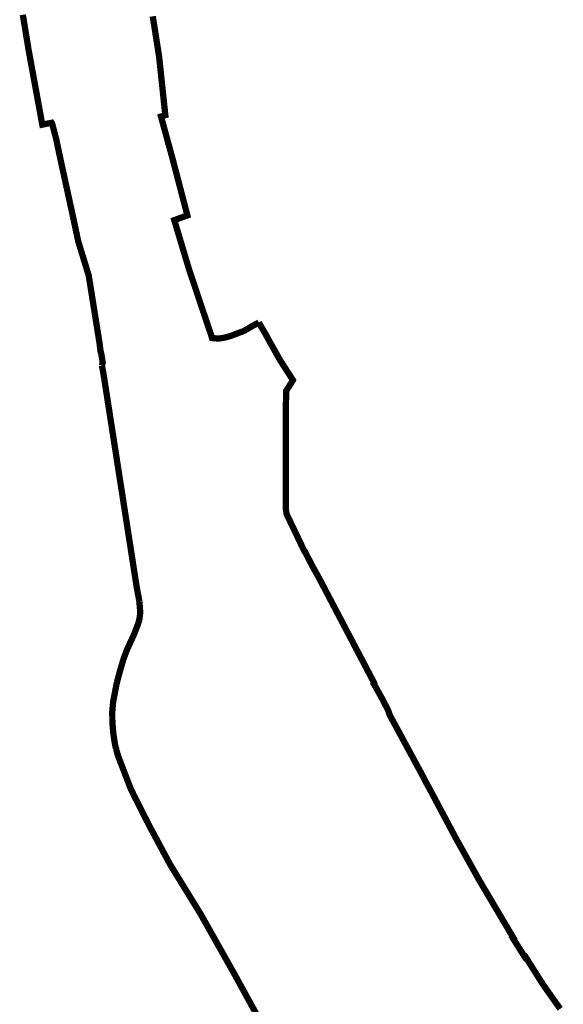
# Model space of a CAD drawing. Header units: metres. Extents: x 166223 to 168265, y 440780 to 445796.
# Tile 6 of 11: x 167457 to 167630, y 443604 to 443917. Entities that reach past the tile are written whole.
import ezdxf

# ---------------------------------------------------------------- set-up
doc = ezdxf.new("R2010")
doc.units = ezdxf.units.M
doc.header["$LTSCALE"] = 20
doc.layers.add('Beheergrens', color=10, linetype='Continuous')

msp = doc.modelspace()

# ---------------------------------------------------------------- linework, layer by layer
at = {"layer": 'Beheergrens', "const_width": 2}
for points in [[(167458.4192163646, 443918.2665519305), (167458.5659476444, 443917.3724921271), (167458.6722789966, 443916.7245962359), (167458.7562700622, 443916.2128237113), (167458.8748604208, 443915.4911112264), (167458.9857766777, 443914.8156281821), (167459.0674214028, 443914.316207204), (167459.0751815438, 443914.2698837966), (167459.1667611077, 443913.7118170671), (167459.2852735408, 443912.9885139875), (167459.4033489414, 443912.2696838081), (167459.5390495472, 443911.443208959), (167459.6287852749, 443910.8964331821), (167459.6930441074, 443910.5048926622), (167459.6966979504, 443910.4826291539), (167459.7774152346, 443909.9908043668), (167459.867807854, 443909.4400260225), (167459.9439691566, 443908.9759616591), (167460.0229515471, 443908.494707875), (167460.0239989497, 443908.4883258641), (167460.1200143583, 443907.9032868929), (167460.2170901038, 443907.3117871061), (167460.2850000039, 443906.8979999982), (167460.329181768, 443906.6572425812), (167460.3866004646, 443906.3443538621), (167460.4807912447, 443905.8310848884), (167460.5387571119, 443905.5152144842), (167460.6357187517, 443904.9868463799), (167460.7101249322, 443904.5813886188), (167460.7941454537, 443904.1235399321), (167460.8698271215, 443903.7111316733), (167460.9426604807, 443903.3142445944), (167461.0132270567, 443902.9297098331), (167461.078290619, 443902.5751623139), (167461.1645260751, 443902.1052438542), (167461.2495722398, 443901.6418061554), (167461.33991028, 443901.149531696), (167461.4945579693, 443900.3068180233), (167461.5983068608, 443899.7414644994), (167461.6972423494, 443899.2023404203), (167461.7941777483, 443898.6741153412), (167461.9143544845, 443898.0192424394), (167461.9754272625, 443897.6864417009), (167462.0440893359, 443897.312285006), (167462.1111735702, 443896.9467263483), (167462.2019338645, 443896.4521509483), (167462.3087166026, 443895.8702652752), (167462.4091131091, 443895.3231797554), (167462.5008515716, 443894.8232740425), (167462.584708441, 443894.3663171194), (167462.6546847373, 443893.9849989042), (167462.7539300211, 443893.4441866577), (167462.8341153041, 443893.0072371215), (167462.9292755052, 443892.4886855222), (167463.0046473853, 443892.0779654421), (167463.0876897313, 443891.6254470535), (167463.2185364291, 443890.9124308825), (167463.219734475, 443890.9059024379), (167463.2995012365, 443890.4712335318), (167463.3981781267, 443889.933518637), (167463.475447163, 443889.5124604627), (167463.4969237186, 443889.3954293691), (167463.575566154, 443888.9668871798), (167463.6524159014, 443888.5481138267), (167463.7516352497, 443888.0086548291), (167463.8583906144, 443887.4262046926), (167463.9070292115, 443887.1608357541), (167463.981304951, 443886.7560577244), (167464.0840029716, 443886.1962885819), (167464.2070105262, 443885.5259898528), (167464.301210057, 443885.0126731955), (167464.3680144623, 443884.6486393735), (167464.467018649, 443884.10914094), (167464.5513452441, 443883.6496243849), (167464.6100000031, 443883.3300000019), (167465.4949968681, 443883.5076551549), (167466.1594346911, 443883.6410350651), (167466.6483437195, 443883.7391791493), (167467.1260488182, 443883.8350741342), (167467.5789999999, 443883.9260000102), (167467.7540000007, 443883.6220000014), (167467.7803900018, 443883.5205000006), (167467.8970000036, 443883.0720000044), (167468.0219606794, 443882.5915432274), (167468.1552809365, 443882.0789450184), (167468.2587149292, 443881.6812554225), (167468.3882401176, 443881.1832487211), (167468.5013221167, 443880.7484638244), (167468.6423393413, 443880.2062718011), (167468.7365098, 443879.8441992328), (167468.7383018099, 443879.8373091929), (167468.8509999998, 443879.4039999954), (167469.0670000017, 443878.575000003), (167469.1554110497, 443878.1531283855), (167469.2474028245, 443877.7141705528), (167469.3370026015, 443877.2866266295), (167469.4159380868, 443876.9099695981), (167469.5064029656, 443876.4782976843), (167469.6176531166, 443875.9474445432), (167469.7409129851, 443875.3592844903), (167469.8372653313, 443874.8995193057), (167469.9204404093, 443874.5026322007), (167470.0716543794, 443873.781083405), (167470.0920000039, 443873.6840000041), (167470.2032161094, 443873.1740123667), (167470.2928731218, 443872.7628851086), (167470.3915247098, 443872.3105127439), (167470.5277302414, 443871.6859346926), (167470.6268006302, 443871.2316418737), (167470.6888592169, 443870.9470687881), (167470.788723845, 443870.4891339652), (167470.887375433, 443870.0367616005), (167470.9882270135, 443869.574301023), (167471.1193963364, 443868.9728167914), (167471.1326447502, 443868.9120654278), (167471.2609280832, 443868.3238150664), (167471.385235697, 443867.7537955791), (167471.4476581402, 443867.4675539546), (167471.5092327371, 443867.1852001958), (167471.5827379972, 443866.84813774), (167471.7100603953, 443866.2642937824), (167471.8683373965, 443865.5374997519), (167471.9995644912, 443864.936423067), (167472.0857664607, 443864.5414726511), (167472.1990201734, 443864.022141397), (167472.3359052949, 443863.3944470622), (167472.4821951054, 443862.7236269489), (167472.5709204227, 443862.3167720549), (167472.6891400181, 443861.7746695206), (167472.8013094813, 443861.2603101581), (167472.9256582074, 443860.6901021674), (167472.974547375, 443860.4659181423), (167473.0385191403, 443860.1725720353), (167473.152021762, 443859.6520994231), (167473.2802758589, 443859.0639830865), (167473.3994856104, 443858.5173401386), (167473.4816835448, 443858.1404169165), (167473.6076846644, 443857.5626317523), (167473.6970808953, 443857.1527003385), (167473.8234715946, 443856.5731287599), (167473.8271367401, 443856.5563220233), (167473.920189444, 443856.1296236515), (167474.0355349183, 443855.6007005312), (167474.1539038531, 443855.0579131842), (167474.2690881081, 443854.5297293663), (167474.3290000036, 443854.2550000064), (167474.4140619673, 443853.8557712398), (167474.5103054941, 443853.4040630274), (167474.579417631, 443853.0796929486), (167474.6688269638, 443852.6600602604), (167474.7342884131, 443852.3528242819), (167474.939504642, 443851.3896648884), (167475.0250334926, 443850.9882448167), (167475.1397174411, 443850.4499885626), (167475.2182451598, 443850.0814275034), (167475.3033312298, 443849.6820855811), (167475.3863231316, 443849.2925724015), (167475.4836007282, 443848.8360108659), (167475.6026784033, 443848.2771331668), (167475.67352321, 443847.9446310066), (167475.7408322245, 443847.6287237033), (167475.8471883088, 443847.1295533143), (167475.9651077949, 443846.5761114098), (167476.0380000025, 443846.2340000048), (167476.157253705, 443845.8446191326), (167476.2389453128, 443845.5778840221), (167476.3648929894, 443845.1666463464), (167476.5085606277, 443844.6975504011), (167476.6411156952, 443844.2647386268), (167476.7443913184, 443843.9275285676), (167476.8434488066, 443843.6040913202), (167476.9570428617, 443843.2331900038), (167477.10259955, 443842.7579260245), (167477.2344464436, 443842.327426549), (167477.3554953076, 443841.9321842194), (167477.4225970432, 443841.7130871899), (167477.5179572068, 443841.4017222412), (167477.6781639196, 443840.8786237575), (167477.8336712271, 443840.3708695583), (167477.964124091, 443839.9449217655), (167478.0955446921, 443839.5158142), (167478.2642065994, 443838.965108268), (167478.4271824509, 443838.4329681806), (167478.5636686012, 443837.9873208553), (167478.5667385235, 443837.9772970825), (167478.6578942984, 443837.6796600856), (167478.8275978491, 443837.125553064), (167479.0066314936, 443836.5409818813), (167479.1394736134, 443836.1072328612), (167479.2547625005, 443835.7307976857), (167479.3720000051, 443835.3480000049), (167479.4572028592, 443834.8158506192), (167479.5205811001, 443834.4200107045), (167479.5289389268, 443834.3678104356), (167479.5869654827, 443834.0053953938), (167479.6779511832, 443833.4371281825), (167479.7373637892, 443833.0660563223), (167479.8351901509, 443832.455064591), (167479.8364292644, 443832.4473254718), (167479.8833509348, 443832.1542679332), (167479.9654644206, 443831.6414136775), (167480.043431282, 443831.1544579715), (167480.1127243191, 443830.7216760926), (167480.1624722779, 443830.4109665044), (167480.2328536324, 443829.9713873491), (167480.3053187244, 443829.5187938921), (167480.3947845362, 443828.9600194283), (167480.4659606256, 443828.5154766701), (167480.5552442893, 443827.9578398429), (167480.6514347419, 443827.3570654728), (167480.7354649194, 443826.8322402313), (167480.7928285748, 443826.4739654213), (167480.8612781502, 443826.0464515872), (167480.9413763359, 443825.5461842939), (167481.0158567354, 443825.0810038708), (167481.0862728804, 443824.6412074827), (167481.1441818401, 443824.279526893), (167481.2048335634, 443823.9007159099), (167481.2676827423, 443823.5081803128), (167481.3266823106, 443823.139688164), (167481.3855496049, 443822.7720220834), (167481.4558996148, 443822.3326387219), (167481.5313708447, 443821.8612698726), (167481.6065624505, 443821.3916474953), (167481.6491228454, 443821.1258290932), (167481.7219835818, 443820.6707645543), (167481.8074675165, 443820.136859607), (167481.8688466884, 443819.753505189), (167481.9369992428, 443819.3278464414), (167482.0185013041, 443818.8188110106), (167482.1097515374, 443818.2488916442), (167482.1776070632, 443817.8250879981), (167482.2293030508, 443817.5022116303), (167482.2919213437, 443817.111118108), (167482.3560920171, 443816.710328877), (167482.4080200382, 443816.3860032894), (167482.5063580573, 443815.77181587), (167482.5898266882, 443815.2504978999), (167482.6583423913, 443814.8225710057), (167482.659895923, 443814.8128681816), (167482.7239018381, 443814.4131079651), (167482.7829999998, 443814.0439999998), (167482.8751408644, 443813.2954371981), (167482.9411304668, 443812.7593301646), (167482.9436180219, 443812.7391210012), (167483.0650000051, 443811.7530000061), (167483.1410000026, 443811.137000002), (167483.3370000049, 443810.6430000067), (167483.8229999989, 443807.6240000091), (167483.670670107, 443807.0706752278), (167483.5700000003, 443806.7050000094)], [(167533.4570000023, 443820.3970000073), (167533.1680327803, 443820.2389313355), (167532.6664626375, 443819.9645661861), (167532.5492992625, 443819.9004763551), (167531.8571348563, 443819.5218537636), (167531.2980000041, 443819.2160000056), (167530.8667224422, 443818.9648090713), (167530.5565399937, 443818.7841481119), (167530.2759708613, 443818.6207349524), (167530.0377979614, 443818.4820148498), (167529.5852858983, 443818.2184561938), (167529.2226118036, 443818.0072222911), (167528.7020000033, 443817.7040000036), (167528.5789306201, 443817.6585579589), (167528.4976874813, 443817.6285597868), (167528.1228514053, 443817.4901555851), (167527.5994275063, 443817.2968868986), (167527.4197108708, 443817.230528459), (167527.2967715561, 443817.1851344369), (167526.9010000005, 443817.0390000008), (167526.5669494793, 443816.9086109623), (167526.103699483, 443816.7277918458), (167525.6165930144, 443816.5376608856), (167525.1309974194, 443816.3481196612), (167524.8540000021, 443816.2400000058), (167524.6594313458, 443816.1823075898), (167524.3822720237, 443816.1001258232), (167524.0188496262, 443815.9923658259), (167523.6555065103, 443815.8846293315), (167523.2776730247, 443815.7725962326), (167522.8170000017, 443815.6360000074), (167522.2290000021, 443815.5379999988), (167521.7065485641, 443815.4505512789), (167521.0685189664, 443815.3438159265), (167520.7230000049, 443815.2859999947), (167519.9495277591, 443815.3505171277), (167519.711994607, 443815.3703303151), (167519.3185594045, 443815.4031476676), (167518.6130000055, 443815.4620000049), (167518.4790223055, 443815.8674394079), (167518.3714517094, 443816.1929663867), (167518.2648201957, 443816.5156515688), (167518.1726732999, 443816.7945038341), (167518.1722784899, 443816.7956985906), (167518.0825744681, 443817.0671582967), (167517.9849043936, 443817.3627246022), (167517.887000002, 443817.6590000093), (167517.7769511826, 443817.9692724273), (167517.6406925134, 443818.353441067), (167517.5159999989, 443818.7050000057), (167517.4494455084, 443818.904006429), (167517.3465948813, 443819.2115428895), (167517.2593344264, 443819.472462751), (167517.2053650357, 443819.6338381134), (167517.2044021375, 443819.6367173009), (167517.1429460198, 443819.8204789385), (167517.0676342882, 443820.0456705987), (167516.975443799, 443820.3213319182), (167516.9205099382, 443820.4855911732), (167516.8539593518, 443820.6845859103), (167516.7439397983, 443821.0135583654), (167516.656992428, 443821.2735420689), (167516.6065378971, 443821.424407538), (167516.5285160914, 443821.657702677), (167516.4506508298, 443821.8905297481), (167516.3587734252, 443822.1652549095), (167516.3151526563, 443822.2956865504), (167516.2269387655, 443822.5594573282), (167516.1086387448, 443822.9131894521), (167516.0295116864, 443823.1497894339), (167515.8984660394, 443823.5416326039), (167515.7699865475, 443823.9258026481), (167515.6894190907, 443824.1667096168), (167515.6844858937, 443824.181460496), (167515.5771590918, 443824.502381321), (167515.4679411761, 443824.8289567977), (167515.3771816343, 443825.1003394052), (167515.2321254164, 443825.5340759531), (167515.1115959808, 443825.8944743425), (167515.0391414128, 443826.1111227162), (167515.0356423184, 443826.1215854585), (167514.9646376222, 443826.3338985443), (167514.8609806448, 443826.643846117), (167514.7759590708, 443826.8980714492), (167514.6347181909, 443827.3203996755), (167514.4654624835, 443827.8264958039), (167514.3828363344, 443828.0735585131), (167514.0840615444, 443828.966933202), (167513.8249309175, 443829.7417667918), (167513.688390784, 443830.1500391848), (167513.4173145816, 443830.9605915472), (167513.1155956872, 443831.8627694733), (167512.8827358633, 443832.5590500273), (167512.8493063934, 443832.6590084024), (167512.5738385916, 443833.4826922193), (167512.2876544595, 443834.3384192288), (167512.0695309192, 443834.9906364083), (167511.970013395, 443835.2882065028), (167511.9696141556, 443835.2894002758), (167511.6917272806, 443836.1203174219), (167511.4270546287, 443836.9117223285), (167511.2360000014, 443837.4830000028), (167511.0761128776, 443838.014994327), (167510.8822355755, 443838.6600845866), (167510.6826613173, 443839.3241303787), (167510.5191998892, 443839.8680175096), (167510.3118661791, 443840.5578814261), (167510.0636014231, 443841.3839356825), (167509.8264136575, 443842.1731333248), (167509.7184158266, 443842.5324757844), (167509.5900689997, 443842.9595257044), (167509.422548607, 443843.5169182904), (167509.2788921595, 443843.9949080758), (167509.1494373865, 443844.4256444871), (167508.9658940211, 443845.0363504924), (167508.7922890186, 443845.6139884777), (167508.6167760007, 443846.1979750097), (167508.5436555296, 443846.4412696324), (167508.334687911, 443847.1365700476), (167508.2157941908, 443847.5321665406), (167508.0700594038, 443848.0170716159), (167507.9942708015, 443848.2692439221), (167507.7705698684, 443849.0135666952), (167507.5981941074, 443849.5871145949), (167507.5070484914, 443849.8903844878), (167507.4132694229, 443850.2024166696), (167507.3179822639, 443850.5194667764), (167507.223447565, 443850.8340131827), (167507.1520244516, 443851.071660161), (167507.0870161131, 443851.287963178), (167506.9462103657, 443851.756467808), (167506.9382887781, 443851.782825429), (167506.7715235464, 443852.3377053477), (167506.6743318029, 443852.6610925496), (167506.6643037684, 443852.6944589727), (167506.5859999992, 443852.9549999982), (167507.0529287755, 443853.1239773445), (167507.6937685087, 443853.3558915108), (167508.6261197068, 443853.6933010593), (167508.9291901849, 443853.8029795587), (167509.3817031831, 443853.9667399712), (167510.1499039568, 443854.2447449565), (167510.7529999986, 443854.4630000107), (167510.5633551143, 443855.1883303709), (167510.3688777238, 443855.9321435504), (167510.2077119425, 443856.5485505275), (167510.1144089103, 443856.9054044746), (167509.8861155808, 443857.7785526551), (167509.7235426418, 443858.4003416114), (167509.5142364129, 443859.200870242), (167509.4018198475, 443859.6308272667), (167509.209399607, 443860.3667724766), (167509.0221476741, 443861.0829505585), (167508.8472963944, 443861.7517002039), (167508.7447780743, 443862.1437996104), (167508.5251874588, 443862.9836627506), (167508.3308626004, 443863.7268925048), (167508.1640420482, 443864.3649271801), (167508.0421243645, 443864.8312229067), (167507.8360076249, 443865.6195527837), (167507.6077994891, 443866.4923751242), (167507.4513526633, 443867.090733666), (167507.3423481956, 443867.5076405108), (167507.1592545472, 443868.2079145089), (167506.9725000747, 443868.9221899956), (167506.7888828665, 443869.6244664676), (167506.668906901, 443870.08333572), (167506.4789148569, 443870.8099939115), (167506.3724498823, 443871.2171880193), (167506.2325028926, 443871.7524400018), (167506.0623966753, 443872.4030413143), (167505.7546938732, 443873.5305051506), (167505.5809938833, 443874.1643481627), (167505.4129487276, 443874.777556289), (167505.213980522, 443875.5036047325), (167505.0583246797, 443876.0716034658), (167505.0575302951, 443876.0745022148), (167504.8655009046, 443876.7752304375), (167504.7022318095, 443877.3710104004), (167504.5597694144, 443877.8908653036), (167504.468812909, 443878.2227717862), (167504.2470770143, 443879.0319010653), (167504.0444141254, 443879.7714316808), (167503.7598767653, 443880.8097277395), (167503.5949629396, 443881.4115094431), (167503.396939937, 443882.1341087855), (167503.2186875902, 443882.7845636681), (167503.2098763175, 443882.8167165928), (167502.7209915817, 443884.6006900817), (167502.5599241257, 443885.1884361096), (167502.4554166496, 443885.5697749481), (167502.3630000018, 443885.9070000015), (167503.7369999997, 443886.3269999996), (167503.6636270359, 443887.0179225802), (167503.587333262, 443887.7363491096), (167503.5269841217, 443888.304631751), (167503.467625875, 443888.8635835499), (167503.4019792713, 443889.4817501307), (167503.3470406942, 443889.9990837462), (167503.2936972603, 443890.5013965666), (167503.2340716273, 443891.0628662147), (167503.1932096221, 443891.4476466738), (167503.1563001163, 443891.7952080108), (167503.0803450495, 443892.5104451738), (167503.0288272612, 443892.9955666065), (167502.9873659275, 443893.3859906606), (167502.943473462, 443893.7993076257), (167502.8797631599, 443894.3992409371), (167502.8129117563, 443895.028752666), (167502.7580315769, 443895.5455363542), (167502.7228217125, 443895.8770929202), (167502.6392044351, 443896.6644818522), (167502.5610026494, 443897.4008754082), (167502.4919936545, 443898.050704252), (167502.399466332, 443898.9219953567), (167502.3065517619, 443899.7969329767), (167502.2340482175, 443900.4796685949), (167502.1510886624, 443901.2608640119), (167502.0931196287, 443901.8067341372), (167502.045585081, 443902.2543471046), (167502.0108700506, 443902.5812440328), (167501.9470122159, 443903.1825665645), (167501.9037252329, 443903.5901819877), (167501.8440196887, 443904.1524041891), (167501.7924865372, 443904.6376703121), (167501.7710000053, 443904.8399999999), (167501.7540000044, 443905.0020000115), (167501.6979392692, 443905.3576121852), (167501.6321265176, 443905.7750846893), (167501.5676819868, 443906.1838781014), (167501.48938898, 443906.6805171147), (167501.431690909, 443907.0465154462), (167501.3085810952, 443907.827442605), (167501.2069460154, 443908.4721482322), (167501.1156161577, 443909.0514843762), (167501.0676092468, 443909.3560084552), (167500.953763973, 443910.0781674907), (167500.8925889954, 443910.4662209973), (167500.8145990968, 443910.96093731), (167500.7516056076, 443911.3605262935), (167500.7237377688, 443911.5373013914), (167500.6297689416, 443912.1333773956), (167500.5435109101, 443912.6805412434), (167500.4612605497, 443913.2022830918), (167500.3854559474, 443913.6831372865), (167500.2988129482, 443914.2327430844), (167500.2133047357, 443914.775150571), (167500.1497098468, 443915.178554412), (167500.088685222, 443915.5656542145), (167499.932063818, 443916.5591567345), (167499.8677191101, 443916.9673169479), (167499.8070152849, 443917.3523817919), (167499.739542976, 443917.7803814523)], [(167629.312060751, 443602.1155695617), (167628.9171776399, 443602.6781601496), (167628.4276080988, 443603.3756506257), (167628.1739031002, 443603.7371045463), (167627.717321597, 443604.3875969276), (167627.1869584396, 443605.1432061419), (167626.7765528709, 443605.7279115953), (167626.3489217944, 443606.337158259), (167625.8967362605, 443606.9813876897), (167625.3391422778, 443607.7757927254), (167624.9696355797, 443608.3022294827), (167624.6633233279, 443608.7386330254), (167624.1500969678, 443609.4698274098), (167623.7763291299, 443610.0023350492), (167623.3894398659, 443610.5995696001), (167622.9885427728, 443611.2344609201), (167622.7316716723, 443611.6412616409), (167622.459562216, 443612.0721950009), (167622.1195571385, 443612.6106530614), (167621.7633670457, 443613.1747429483), (167621.4421444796, 443613.6834555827), (167620.8688455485, 443614.591375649), (167620.5000068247, 443615.1754968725), (167620.1801156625, 443615.6821010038), (167619.8717511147, 443616.1704506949), (167619.5627254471, 443616.6598473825), (167619.3286265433, 443617.0305843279), (167619.1847975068, 443617.2583630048), (167618.742064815, 443617.9595083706), (167618.3370000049, 443618.6009999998), (167618.1540000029, 443618.4750000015), (167617.8260000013, 443618.950000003), (167617.7879999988, 443619.0570000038), (167617.4456008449, 443619.599230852), (167617.084010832, 443620.1718527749), (167616.8526764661, 443620.5381989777), (167616.4571395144, 443621.1645800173), (167616.0667588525, 443621.7827954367), (167615.6448871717, 443622.4508807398), (167615.2617968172, 443623.0575510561), (167614.6130000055, 443624.0850000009), (167614.512000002, 443624.1739999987), (167614.2320000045, 443624.6520000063), (167614.3990000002, 443624.7609999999), (167614.3211779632, 443624.8923100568), (167614.2668706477, 443624.9839434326), (167614.0970071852, 443625.2705560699), (167614.0196187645, 443625.4011344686), (167613.95640352, 443625.5077983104), (167613.8980883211, 443625.6061942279), (167613.8260620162, 443625.7277250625), (167613.746384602, 443625.8621657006), (167613.6642569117, 443626.0007407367), (167613.614688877, 443626.0843774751), (167613.54884075, 443626.1954838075), (167613.4729886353, 443626.3234699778), (167613.4300932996, 443626.3958477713), (167613.3562938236, 443626.5203705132), (167613.3113032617, 443626.5962836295), (167613.2687507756, 443626.6680829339), (167613.2174739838, 443626.7546028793), (167613.1484563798, 443626.8710570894), (167612.9883712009, 443627.1411707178), (167612.5336576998, 443627.9084142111), (167611.9104237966, 443628.9600041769), (167611.479231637, 443629.6875598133), (167611.3521783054, 443629.9019384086), (167610.8530316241, 443630.7441545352), (167610.3125381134, 443631.6561356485), (167609.9092419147, 443632.3366221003), (167609.5074490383, 443633.0145719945), (167609.0258392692, 443633.8271978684), (167608.6922585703, 443634.3900525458), (167608.6893497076, 443634.3931947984), (167608.6030576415, 443634.5405623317), (167608.4408603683, 443634.814239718), (167607.671057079, 443636.1131379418), (167607.0626952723, 443637.139634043), (167605.9887126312, 443638.9517776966), (167605.3478586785, 443640.0330981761), (167604.2168831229, 443641.9414066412), (167603.4360000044, 443643.2590000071), (167603.3720000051, 443643.4180000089), (167602.3844762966, 443645.1884908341), (167599.2597815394, 443650.7906281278), (167597.6087991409, 443653.7506068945), (167597.6163776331, 443653.7370197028), (167601.9660389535, 443645.9384259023), (167596.2090000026, 443656.256000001), (167596.1589537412, 443656.3499753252), (167595.5142514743, 443657.561641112), (167593.3900000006, 443661.5540000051), (167592.7509999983, 443662.7540000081), (167591.3591233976, 443665.3696435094), (167590.9919120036, 443666.0600286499), (167590.4137750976, 443667.1461617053), (167590.4055693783, 443667.1615774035), (167590.0610207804, 443667.8088574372), (167589.8355159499, 443668.2325044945), (167589.6271781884, 443668.6239004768), (167589.2977504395, 443669.2432704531), (167588.9700199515, 443669.8589009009), (167588.6205058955, 443670.5163435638), (167588.4722988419, 443670.7951238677), (167588.4598758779, 443670.8184917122), (167588.2899999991, 443671.138000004), (167588.0089289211, 443671.6568630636), (167587.6683557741, 443672.2855681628), (167587.493653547, 443672.6080720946), (167587.3517918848, 443672.8699516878), (167587.0850937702, 443673.3622819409), (167586.8526771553, 443673.791327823), (167586.7247238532, 443674.0275322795), (167586.722357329, 443674.0319009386), (167586.5560000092, 443674.3390000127), (167586.2472890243, 443674.9420410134), (167586.0244988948, 443675.377242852), (167585.8668694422, 443675.6851587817), (167585.5900000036, 443676.226000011), (167585.3654726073, 443676.6400516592), (167585.1284217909, 443677.0771977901), (167584.931865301, 443677.4396682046), (167584.7079220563, 443677.8526426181), (167584.4667135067, 443678.2974560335), (167584.2322687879, 443678.7297962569), (167584.0621617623, 443679.0434911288), (167583.8044880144, 443679.5186680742), (167583.5639138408, 443679.9623116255), (167583.3770000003, 443680.3070000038), (167583.2932676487, 443680.4614564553), (167583.1360208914, 443680.7515208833), (167582.8805432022, 443681.2227864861), (167582.603244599, 443681.7343039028), (167582.3419907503, 443682.2162244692), (167582.1072326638, 443682.6492697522), (167581.9333576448, 443682.9700074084), (167581.6459433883, 443683.5001846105), (167581.3718172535, 443684.0058499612), (167581.2142861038, 443684.2964389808), (167580.9712796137, 443684.744699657), (167580.6303413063, 443685.3736097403), (167580.3165989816, 443685.9523528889), (167580.1721735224, 443686.2187665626), (167579.8211195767, 443686.866336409), (167579.418109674, 443687.6097465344), (167579.0873232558, 443688.2199299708), (167578.8606606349, 443688.6380419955), (167578.0679651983, 443690.1002835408), (167577.7166121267, 443690.7484051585), (167577.4781275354, 443691.1883245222), (167577.2813303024, 443691.5513455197), (167576.9391082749, 443692.1826236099), (167576.5563511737, 443692.8886745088), (167576.2089365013, 443693.5295311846), (167576.0046930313, 443693.9062878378), (167575.5844056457, 443694.6815687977), (167575.1700000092, 443695.446000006), (167574.9340328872, 443696.1012567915), (167574.7735217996, 443696.5469798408), (167574.5380000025, 443697.2010000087), (167574.1392220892, 443697.9717722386), (167573.8643628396, 443698.5030300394), (167573.6824575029, 443698.8546231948), (167573.3560608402, 443699.4854943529), (167573.0671407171, 443700.0439295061), (167572.6620000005, 443700.8269999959), (167572.2230000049, 443701.6120000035), (167571.8565666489, 443702.2678106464), (167571.5912886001, 443702.7425822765), (167571.2011550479, 443703.4408094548), (167570.8825960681, 443704.0109386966), (167570.5781184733, 443704.5558662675), (167570.3186059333, 443705.0203193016), (167570.0260000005, 443705.5440000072), (167570.1629999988, 443705.7609999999), (167569.9492729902, 443706.1672929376), (167569.8600000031, 443706.3370000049), (167569.617024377, 443706.7994320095), (167569.3659181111, 443707.277338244), (167569.1922542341, 443707.6078558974), (167568.7684997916, 443708.4143467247), (167568.4724125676, 443708.9778608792), (167568.2167269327, 443709.4644826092), (167568.0695236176, 443709.7446404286), (167567.8362695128, 443710.18857041), (167567.5470349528, 443710.7390425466), (167567.2700361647, 443711.266227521), (167566.9866898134, 443711.8054932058), (167566.5110992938, 443712.7106386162), (167566.1957624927, 443713.3107886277), (167565.9002292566, 443713.873248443), (167565.5142635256, 443714.607819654), (167565.1444778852, 443715.311596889), (167564.8702948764, 443715.8334228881), (167564.5028865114, 443716.5326756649), (167564.0765746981, 443717.3440336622), (167563.7580294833, 443717.950289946), (167563.7457040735, 443717.9737477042), (167563.43978424, 443718.5559753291), (167563.0594734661, 443719.2797840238), (167562.7250944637, 443719.9161752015), (167562.5229714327, 443720.3008564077), (167562.1614024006, 443720.988995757), (167561.7537864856, 443721.764771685), (167561.4986920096, 443722.2502683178), (167561.0762114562, 443723.0543346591), (167560.7215440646, 443723.72933878), (167560.4895537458, 443724.1708634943), (167559.6498091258, 443725.7690681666), (167559.2532724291, 443726.5237580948), (167558.9774969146, 443727.0486149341), (167558.969395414, 443727.064033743), (167558.6861183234, 443727.6031676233), (167558.2643996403, 443728.4057839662), (167557.8275163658, 443729.2372616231), (167557.5158493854, 443729.8304272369), (167557.1574658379, 443730.5125039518), (167556.8240330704, 443731.1470942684), (167556.5709695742, 443731.6287255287), (167556.1501741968, 443732.4295846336), (167555.8466087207, 443733.0073314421), (167555.5812198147, 443733.5124204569), (167555.3946535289, 443733.8674940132), (167555.1207243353, 443734.3888369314), (167554.8752131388, 443734.8560946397), (167554.6506411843, 443735.2835007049), (167554.514960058, 443735.5417294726), (167554.296684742, 443735.957151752), (167553.9978462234, 443736.525902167), (167553.764041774, 443736.9708795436), (167553.5657270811, 443737.3483126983), (167553.2892496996, 443737.8745053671), (167552.9724448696, 443738.4774493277), (167552.7210000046, 443738.956000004), (167552.5514406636, 443739.2619207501), (167552.2460000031, 443739.813000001), (167552.0238576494, 443740.2135713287), (167551.9128939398, 443740.4136632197), (167551.8192788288, 443740.5824717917), (167551.586467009, 443741.0022824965), (167551.4559777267, 443741.2375832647), (167551.3195614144, 443741.4835717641), (167551.2662732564, 443741.5796619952), (167551.1520504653, 443741.7856307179), (167551.0129612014, 443742.0364391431), (167550.8619054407, 443742.3088257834), (167550.7982165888, 443742.4236707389), (167550.656633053, 443742.6789768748), (167550.5003950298, 443742.9607082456), (167550.3751492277, 443743.1865538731), (167550.246626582, 443743.4298851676), (167550.1517947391, 443743.6158502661), (167550.0598383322, 443743.7961766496), (167549.9656270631, 443743.9809247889), (167549.6149999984, 443744.6670000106), (167549.3272015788, 443745.2250004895), (167549.1457527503, 443745.5768041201), (167549.1582116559, 443745.55264806), (167548.8590120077, 443746.1327538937), (167548.5914574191, 443746.6515044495), (167548.366030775, 443747.0885748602), (167548.1430000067, 443747.521000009), (167547.9700000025, 443747.6480000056), (167547.928008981, 443747.7357656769), (167547.2823607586, 443749.0852386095), (167546.8720435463, 443749.9428448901), (167546.6719665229, 443750.3610269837), (167546.4956748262, 443750.7294952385), (167546.3314778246, 443751.0726843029), (167546.2054384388, 443751.3361199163), (167546.0957028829, 443751.5654788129), (167545.9236203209, 443751.9251495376), (167545.6444440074, 443752.5086575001), (167545.3881561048, 443753.044326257), (167545.2122240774, 443753.4120427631), (167545.0386629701, 443753.7748038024), (167544.853011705, 443754.1628345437), (167544.6430822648, 443754.6016092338), (167544.5430215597, 443754.8107466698), (167544.3416924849, 443755.2315456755), (167544.158323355, 443755.6148065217), (167543.9347762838, 443756.082043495), (167543.8170219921, 443756.3281623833), (167543.6707463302, 443756.6339088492), (167543.5139848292, 443756.9615644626), (167543.2960447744, 443757.417021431), (167543.0807012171, 443757.8672014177), (167542.9040787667, 443758.2364341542), (167542.6955718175, 443758.6723220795), (167542.5424154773, 443758.9924984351), (167542.5334136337, 443759.01131697), (167542.3937823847, 443759.3032188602), (167542.392438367, 443759.3060285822), (167542.3030000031, 443759.4930000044), (167542.2645663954, 443759.7536380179), (167542.210387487, 443760.1210529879), (167542.1442779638, 443760.5693755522), (167542.0650000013, 443761.1070000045), (167542.0653663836, 443761.415394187), (167542.0659039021, 443761.8678350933), (167542.0662559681, 443762.1641780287), (167542.0663061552, 443762.2064233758), (167542.06674321, 443762.574301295), (167542.0670512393, 443762.8335805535), (167542.067437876, 443763.159015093), (167542.0679030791, 443763.5505860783), (167542.0679926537, 443763.6259854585), (167542.0681378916, 443763.7482381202), (167542.0682538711, 443763.8458590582), (167542.0684236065, 443763.988733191), (167542.0685509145, 443764.0958932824), (167542.0686970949, 443764.2189359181), (167542.0688932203, 443764.3840133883), (167542.0690431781, 443764.5102376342), (167542.0691996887, 443764.6419803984), (167542.0693694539, 443764.7848733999), (167542.0695099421, 443764.9031243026), (167542.0696646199, 443765.033321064), (167542.0698494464, 443765.188894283), (167542.0700625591, 443765.3682762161), (167542.0702040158, 443765.4873435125), (167542.0703398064, 443765.6016398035), (167542.0705491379, 443765.7778429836), (167542.0707339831, 443765.9334331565), (167542.070873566, 443766.0509280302), (167542.0709735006, 443766.1350420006), (167542.0711687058, 443766.2993492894), (167542.0714016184, 443766.4953971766), (167542.0715968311, 443766.6597138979), (167542.071668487, 443766.7200247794), (167542.071858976, 443766.8803708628), (167542.0720636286, 443767.0526316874), (167542.0722126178, 443767.1780357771), (167542.0722361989, 443767.1978899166), (167542.072302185, 443767.2534298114), (167542.0725020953, 443767.421697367), (167542.0727124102, 443767.5987235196), (167542.0728680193, 443767.7297093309), (167542.0729491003, 443767.7979520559), (167542.0731225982, 443767.9439908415), (167542.0733479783, 443768.1336990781), (167542.0735205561, 443768.2789582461), (167542.0736657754, 443768.4011958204), (167542.0737449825, 443768.4678661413), (167542.0738515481, 443768.557563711), (167542.0739995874, 443768.6821731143), (167542.074157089, 443768.8147492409), (167542.0743041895, 443768.9385611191), (167542.0744267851, 443769.0417562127), (167542.0745927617, 443769.1814638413), (167542.0747445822, 443769.3092567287), (167542.0748634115, 443769.4092749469), (167542.0750520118, 443769.5680250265), (167542.0751896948, 443769.6839182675), (167542.0753679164, 443769.8339286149), (167542.0755074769, 443769.9514027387), (167542.0756706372, 443770.0887338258), (167542.0757724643, 443770.174449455), (167542.0759327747, 443770.3093823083), (167542.0760959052, 443770.4466945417), (167542.076293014, 443770.6126100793), (167542.076445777, 443770.7411948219), (167542.0766202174, 443770.8880245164), (167542.0767824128, 443771.0245477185), (167542.0769210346, 443771.1412299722), (167542.0770153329, 443771.2206031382), (167542.0772171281, 443771.3904581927), (167542.0774283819, 443771.5682714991), (167542.0776292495, 443771.7373459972), (167542.0777688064, 443771.8548191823), (167542.0779696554, 443772.0238814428), (167542.0781459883, 443772.1723061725), (167542.0783261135, 443772.3239219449), (167542.0784930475, 443772.4644308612), (167542.078696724, 443772.6358705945), (167542.0788928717, 443772.8009735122), (167542.0790050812, 443772.8954250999), (167542.0792134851, 443773.0708420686), (167542.0794237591, 443773.2478342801), (167542.0795756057, 443773.3756469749), (167542.0796746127, 443773.4589860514), (167542.0797726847, 443773.5415332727), (167542.0797740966, 443773.542723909), (167542.0798905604, 443773.6407539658), (167542.0800150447, 443773.7455337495), (167542.0801197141, 443773.8336400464), (167542.0802357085, 443773.9312741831), (167542.080334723, 443774.0146142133), (167542.0804591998, 443774.1193930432), (167542.0806346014, 443774.2670306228), (167542.0808062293, 443774.4114969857), (167542.0809788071, 443774.5567608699), (167542.0811032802, 443774.6615293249), (167542.0813097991, 443774.835365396), (167542.0814691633, 443774.9695063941), (167542.0816143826, 443775.0917392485), (167542.0817350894, 443775.1933402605), (167542.0819001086, 443775.332237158), (167542.0820990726, 443775.4997137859), (167542.0822518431, 443775.6283041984), (167542.0823838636, 443775.7394311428), (167542.0825856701, 443775.9092928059), (167542.0827525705, 443776.0497819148), (167542.0829270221, 443776.196620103), (167542.0830562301, 443776.3053771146), (167542.0831288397, 443776.3664940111), (167542.0833353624, 443776.5403253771), (167542.083336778, 443776.541519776), (167542.0836839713, 443776.8337591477), (167542.0842717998, 443777.3285522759), (167542.0845672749, 443777.5772576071), (167542.0847514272, 443777.732270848), (167542.084774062, 443777.7513208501), (167542.0852317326, 443778.1365493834), (167542.08580257, 443778.6170380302), (167542.0863583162, 443779.084821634), (167542.0867430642, 443779.4086756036), (167542.0869568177, 443779.5885961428), (167542.0875226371, 443780.0648665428), (167542.0880255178, 443780.4881548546), (167542.0885686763, 443780.9453400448), (167542.0889685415, 443781.2819179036), (167542.0894312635, 443781.6714024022), (167542.0899140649, 443782.0777900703), (167542.0903088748, 443782.4101069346), (167542.0903264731, 443782.4249236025), (167542.0906232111, 443782.6746954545), (167542.0910909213, 443783.0683780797), (167542.0915511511, 443783.4557610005), (167542.0919409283, 443783.7838445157), (167542.0922225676, 443784.0209037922), (167542.0926878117, 443784.4125175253), (167542.0932259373, 443784.8654693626), (167542.0936534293, 443785.2253003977), (167542.0940104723, 443785.5258370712), (167542.094634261, 443785.9767048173), (167542.0954785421, 443786.5756839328), (167542.0962483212, 443787.1218016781), (167542.0966063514, 443787.3758067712), (167542.0970361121, 443787.8902002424), (167542.0973136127, 443788.313554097), (167542.0978281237, 443788.7897792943), (167542.0983214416, 443789.2067779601), (167542.0989023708, 443789.6978348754), (167542.0994907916, 443790.1952241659), (167542.0999365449, 443790.5720162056), (167542.1002695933, 443790.8535380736), (167542.1008629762, 443791.3551229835), (167542.1012411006, 443791.6747448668), (167542.1018045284, 443792.1510052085), (167542.1023104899, 443792.5786874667), (167542.1025659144, 443792.7945926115), (167542.1029889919, 443793.1522218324), (167542.1035373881, 443793.6157771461), (167542.1035529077, 443793.6288996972), (167542.1040803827, 443794.0433163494), (167542.1045734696, 443794.4307193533), (167542.1045869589, 443794.4413177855), (167542.1048688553, 443794.669731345), (167542.1050000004, 443795.068), (167542.1138765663, 443795.4217945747), (167542.1210003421, 443795.705727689), (167542.1215841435, 443795.7289964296), (167542.1229091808, 443795.7818087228), (167542.1373377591, 443796.356890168), (167542.1414458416, 443796.5201178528), (167542.1666415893, 443797.5200109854), (167542.181104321, 443798.0953171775), (167542.1960000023, 443798.6950000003), (167542.6600567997, 443799.4240650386), (167543.1649446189, 443800.2172784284), (167543.6036280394, 443800.906480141), (167544.1800000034, 443801.811999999), (167544.2459999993, 443801.9360000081), (167544.3210000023, 443802.077000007), (167544.1161938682, 443802.3934524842), (167543.7469785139, 443802.9639388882), (167543.3982051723, 443803.5028396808), (167543.1334581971, 443803.9119086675), (167542.5467833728, 443804.8183986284), (167542.0742670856, 443805.5484985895), (167541.6051598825, 443806.2733310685), (167541.1341283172, 443807.00113694), (167540.7623623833, 443807.5755643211), (167540.5450045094, 443807.9114108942), (167540.3770000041, 443808.1710000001), (167540.1543117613, 443808.5673862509), (167539.8731111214, 443809.0679248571), (167539.550411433, 443809.6423319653), (167539.1919761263, 443810.2803486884), (167538.9333371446, 443810.7407274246), (167538.2698213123, 443811.9217890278), (167538.1516208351, 443812.1321865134), (167537.9910136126, 443812.4180681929), (167537.8686111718, 443812.6359451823), (167537.7805098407, 443812.7927660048), (167537.6882763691, 443812.9569420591), (167537.6132379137, 443813.0905109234), (167537.4463595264, 443813.3875553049), (167537.3460077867, 443813.5661819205), (167537.2584015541, 443813.7221214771), (167537.1712142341, 443813.8773153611), (167537.0399889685, 443814.1108970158), (167537.0196583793, 443814.1470855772), (167536.8246104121, 443814.4942719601), (167536.6882183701, 443814.7370505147), (167536.5359999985, 443815.0080000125), (167536.4189351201, 443815.2234745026), (167536.2627686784, 443815.5109209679), (167536.1292583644, 443815.7566656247), (167536.0057103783, 443815.9840732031), (167535.8738168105, 443816.2268419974), (167535.7604762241, 443816.4354614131), (167535.6010000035, 443816.7289999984), (167535.4784279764, 443816.9387529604), (167535.3499060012, 443817.1586878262), (167535.2021202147, 443817.411588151), (167535.0490957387, 443817.6734532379), (167534.8966024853, 443817.9344092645), (167534.8154989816, 443818.0731986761), (167534.5899772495, 443818.4591256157), (167534.435328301, 443818.723770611), (167534.2907156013, 443818.9712409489), (167534.1785831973, 443819.1631289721), (167534.1359999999, 443819.2360000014), (167534.0081937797, 443819.4542967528), (167533.8373097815, 443819.746223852), (167533.722556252, 443819.9425510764), (167533.6142134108, 443820.1279591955), (167533.4569999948, 443820.3970000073)], [(167483.5700000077, 443806.7050000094), (167483.8200202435, 443805.3825628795), (167484.0085292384, 443804.3854783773), (167484.0850000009, 443803.9809999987), (167484.1046920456, 443803.8545347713), (167484.1104601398, 443803.8174912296), (167484.1250750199, 443803.7236323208), (167484.134387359, 443803.6638270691), (167484.1392965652, 443803.6322994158), (167484.150266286, 443803.5618502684), (167484.1583172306, 443803.5101459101), (167484.1691653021, 443803.4404779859), (167484.1833904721, 443803.3491218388), (167484.1957482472, 443803.2697583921), (167484.2082227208, 443803.189645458), (167484.2275813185, 443803.0653216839), (167484.2409840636, 443802.9792472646), (167484.2656605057, 443802.8207715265), (167484.2808733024, 443802.7230726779), (167484.2888523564, 443802.6718299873), (167484.308630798, 443802.5448099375), (167484.327725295, 443802.4221822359), (167484.3468331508, 443802.2994687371), (167484.3669454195, 443802.1703048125), (167484.375766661, 443802.1136534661), (167484.3991864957, 443801.9632478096), (167484.4200173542, 443801.8294689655), (167484.437993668, 443801.714022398), (167484.4598502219, 443801.5736563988), (167484.4713356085, 443801.4998955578), (167484.5116336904, 443801.2410953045), (167484.5328649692, 443801.1047448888), (167484.5918162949, 443800.7261507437), (167484.74393107, 443799.7492471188), (167484.9074656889, 443798.6990036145), (167484.9830655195, 443798.2134902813), (167485.1010234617, 443797.4559469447), (167485.2897185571, 443796.2441190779), (167485.4474545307, 443795.2311152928), (167485.5961611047, 443794.2760996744), (167485.6901746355, 443793.6723308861), (167485.9758130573, 443791.8379186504), (167486.1486428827, 443790.7279799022), (167486.2749061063, 443789.917098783), (167486.4738428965, 443788.6394972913), (167486.5799283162, 443787.9582009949), (167486.7100141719, 443787.1227703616), (167486.8749858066, 443786.0632980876), (167487.0211638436, 443785.1245211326), (167487.1672186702, 443784.1865354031), (167487.3614225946, 443782.9393290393), (167487.4566184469, 443782.3279671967), (167487.6458180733, 443781.1128991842), (167487.8250467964, 443779.9618657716), (167487.9343765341, 443779.2597340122), (167488.0446311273, 443778.5516626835), (167488.2352149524, 443777.327705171), (167488.3562505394, 443776.5503966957), (167488.5778035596, 443775.1275503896), (167488.800552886, 443773.6970212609), (167488.9543426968, 443772.7093603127), (167489.1630518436, 443771.3689992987), (167489.1779999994, 443771.2730000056)], [(167489.1779999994, 443771.2729999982), (167494.6270000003, 443736.2769999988), (167495.4801968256, 443731.7154493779)], [(167495.4802000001, 443731.7153999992), (167495.7149999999, 443728.8209999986), (167495.685067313, 443727.4011097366), (167495.47934268, 443725.9958831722), (167495.1009999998, 443724.6270000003), (167493.876122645, 443721.4172921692), (167492.443, 443718.2950000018), (167491.2959708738, 443715.7469275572), (167490.3599999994, 443713.1140000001), (167489.7910000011, 443711.2289999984), (167489.7729999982, 443711.1680000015), (167489.6149999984, 443710.6130000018), (167489.2540000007, 443709.3449999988), (167489.2170000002, 443709.2129999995), (167489.0359999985, 443708.5359999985), (167488.7459999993, 443707.4510000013), (167488.6920000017, 443707.2490000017), (167488.5329999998, 443706.6149999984), (167488.1970000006, 443705.2780000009), (167487.1669999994, 443699.9299999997), (167487.131099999, 443699.6708999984), (167486.8605000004, 443696.5824000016), (167486.8601999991, 443696.571800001), (167486.9001000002, 443693.1370999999), (167487.1812763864, 443689.858268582), (167487.6640000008, 443686.6030000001), (167488.05148633, 443684.7988888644)], [(167488.0515000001, 443684.7989000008), (167488.7740000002, 443682.3779999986), (167492.6530000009, 443672.3150000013), (167493.5474000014, 443670.4090000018)], [(167498.791533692, 443660.0823940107), (167505.2146000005, 443648.1017999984), (167508.9608028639, 443642.0217840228)], [(167508.9607999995, 443642.0218000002), (167514.8913000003, 443632.3966999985), (167525.6886, 443613.2351000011), (167533.4048999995, 443599.1607999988), (167535.184700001, 443595.9144000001), (167536.6403999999, 443589.3295000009), (167536.6493999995, 443586.1286000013), (167536.7014999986, 443575.371199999), (167536.7507999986, 443564.1237000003), (167536.366799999, 443551.9864000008), (167533.8236000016, 443546.2600000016), (167529.4728000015, 443541.571800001)]]:
    msp.add_lwpolyline(points, dxfattribs=at)
at = {"layer": 'Beheergrens', "const_width": 2, "flags": 128}
msp.add_lwpolyline([(167493.5473787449, 443670.4089851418), (167498.791533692, 443660.0823940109)], dxfattribs=at)

doc.saveas('drawing.dxf')
